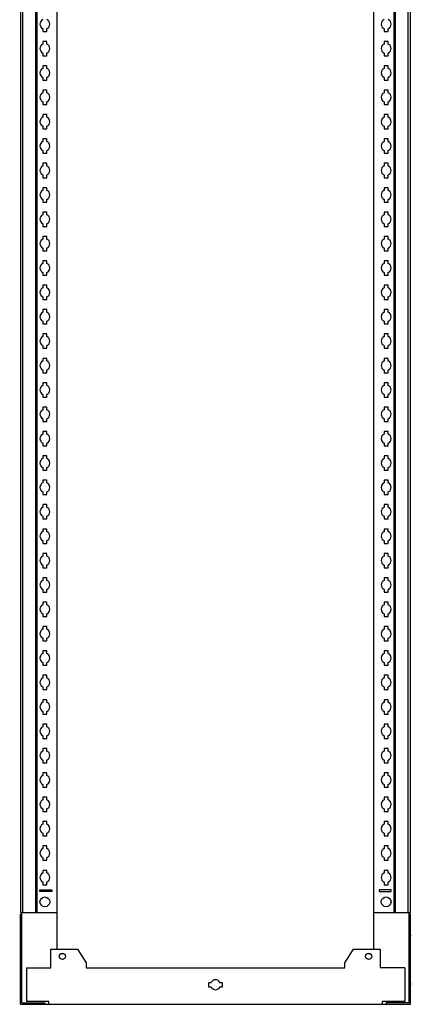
# Model space of a CAD drawing. Header units: millimetres. Extents: x 662 to 1073, y 194 to 2199.
# Tile 1 of 2: x 662 to 1063, y 194 to 1204. Entities that reach past the tile are written whole.
import ezdxf

# ---------------------------------------------------------------- set-up
doc = ezdxf.new("R2010")
doc.units = ezdxf.units.MM
doc.header["$LTSCALE"] = 155.654344
doc.layers.get('0').update_dxf_attribs({"linetype": 'CONTINUOUS'})
doc.layers.add('INTFCLR_95462', color=7, linetype='CONTINUOUS')
doc.layers.add('INTFCLR_97', color=7, linetype='CONTINUOUS')

msp = doc.modelspace()

# ---------------------------------------------------------------- linework, layer by layer
at = {"color": 7}
for p, q in [((700.1, 250.9), (700.1, 2154.9)), ((1025.1, 250.9), (1025.1, 2154.9)), ((662.6, 2135.4), (662.6, 288.4)), ((664.8, 2135.4), (664.8, 288.4)), ((678.4, 288.4), (678.4, 2135.4)), ((679.6, 288.4), (679.6, 2135.4)), ((1045.6, 2135.4), (1045.6, 288.4)), ((1046.7, 2135.4), (1046.7, 288.4)), ((1060.3, 288.4), (1060.3, 2135.4)), ((1062.6, 288.4), (1062.6, 2135.4)), ((685.4, 1194.7), (685.4, 1192)), ((685.4, 1192), (689.7, 1192)), ((689.7, 1192), (689.7, 1194.7)), ((1035.4, 1194.7), (1035.4, 1192)), ((1035.4, 1192), (1039.7, 1192)), ((1039.7, 1192), (1039.7, 1194.7)), ((685.4, 1181.7), (685.4, 1179)), ((689.7, 1181.7), (685.4, 1181.7)), ((689.7, 1179), (689.7, 1181.7)), ((1039.7, 1181.7), (1035.4, 1181.7)), ((1035.4, 1181.7), (1035.4, 1179)), ((1039.7, 1179), (1039.7, 1181.7)), ((685.4, 1169.7), (685.4, 1167)), ((685.4, 1167), (689.7, 1167)), ((689.7, 1167), (689.7, 1169.7)), ((1035.4, 1169.7), (1035.4, 1167)), ((1035.4, 1167), (1039.7, 1167)), ((1039.7, 1167), (1039.7, 1169.7)), ((685.4, 1156.7), (685.4, 1154)), ((689.7, 1156.7), (685.4, 1156.7)), ((689.7, 1154), (689.7, 1156.7)), ((1039.7, 1156.7), (1035.4, 1156.7)), ((1035.4, 1156.7), (1035.4, 1154)), ((1039.7, 1154), (1039.7, 1156.7)), ((685.4, 1144.7), (685.4, 1142)), ((685.4, 1142), (689.7, 1142)), ((689.7, 1142), (689.7, 1144.7)), ((1035.4, 1144.7), (1035.4, 1142)), ((1035.4, 1142), (1039.7, 1142)), ((1039.7, 1142), (1039.7, 1144.7)), ((685.4, 1131.7), (685.4, 1129)), ((689.7, 1131.7), (685.4, 1131.7)), ((689.7, 1129), (689.7, 1131.7)), ((1039.7, 1131.7), (1035.4, 1131.7)), ((1035.4, 1131.7), (1035.4, 1129)), ((1039.7, 1129), (1039.7, 1131.7)), ((685.4, 1119.7), (685.4, 1117)), ((685.4, 1117), (689.7, 1117)), ((689.7, 1117), (689.7, 1119.7)), ((1035.4, 1119.7), (1035.4, 1117)), ((1035.4, 1117), (1039.7, 1117)), ((1039.7, 1117), (1039.7, 1119.7)), ((685.4, 1106.7), (685.4, 1104)), ((689.7, 1106.7), (685.4, 1106.7)), ((689.7, 1104), (689.7, 1106.7)), ((1039.7, 1106.7), (1035.4, 1106.7)), ((1035.4, 1106.7), (1035.4, 1104)), ((1039.7, 1104), (1039.7, 1106.7)), ((685.4, 1094.7), (685.4, 1092)), ((685.4, 1092), (689.7, 1092)), ((689.7, 1092), (689.7, 1094.7)), ((1035.4, 1094.7), (1035.4, 1092)), ((1035.4, 1092), (1039.7, 1092)), ((1039.7, 1092), (1039.7, 1094.7)), ((685.4, 1081.7), (685.4, 1079)), ((689.7, 1081.7), (685.4, 1081.7)), ((689.7, 1079), (689.7, 1081.7)), ((1039.7, 1081.7), (1035.4, 1081.7)), ((1035.4, 1081.7), (1035.4, 1079)), ((1039.7, 1079), (1039.7, 1081.7)), ((685.4, 1069.7), (685.4, 1067)), ((685.4, 1067), (689.7, 1067)), ((689.7, 1067), (689.7, 1069.7)), ((1035.4, 1069.7), (1035.4, 1067)), ((1035.4, 1067), (1039.7, 1067)), ((1039.7, 1067), (1039.7, 1069.7)), ((685.4, 1056.7), (685.4, 1054)), ((689.7, 1056.7), (685.4, 1056.7)), ((689.7, 1054), (689.7, 1056.7)), ((1039.7, 1056.7), (1035.4, 1056.7)), ((1035.4, 1056.7), (1035.4, 1054)), ((1039.7, 1054), (1039.7, 1056.7)), ((685.4, 1044.7), (685.4, 1042)), ((685.4, 1042), (689.7, 1042)), ((689.7, 1042), (689.7, 1044.7)), ((1035.4, 1044.7), (1035.4, 1042)), ((1035.4, 1042), (1039.7, 1042)), ((1039.7, 1042), (1039.7, 1044.7)), ((685.4, 1031.7), (685.4, 1029)), ((689.7, 1031.7), (685.4, 1031.7)), ((689.7, 1029), (689.7, 1031.7)), ((1039.7, 1031.7), (1035.4, 1031.7)), ((1035.4, 1031.7), (1035.4, 1029)), ((1039.7, 1029), (1039.7, 1031.7)), ((685.4, 1019.7), (685.4, 1017)), ((689.7, 1017), (689.7, 1019.7)), ((1035.4, 1019.7), (1035.4, 1017)), ((1039.7, 1017), (1039.7, 1019.7)), ((685.4, 1017), (689.7, 1017)), ((1035.4, 1017), (1039.7, 1017)), ((685.4, 1006.7), (685.4, 1004)), ((689.7, 1006.7), (685.4, 1006.7)), ((689.7, 1004), (689.7, 1006.7)), ((1039.7, 1006.7), (1035.4, 1006.7)), ((1035.4, 1006.7), (1035.4, 1004)), ((1039.7, 1004), (1039.7, 1006.7)), ((685.4, 994.7), (685.4, 992)), ((685.4, 992), (689.7, 992)), ((689.7, 992), (689.7, 994.7)), ((1035.4, 994.7), (1035.4, 992)), ((1035.4, 992), (1039.7, 992)), ((1039.7, 992), (1039.7, 994.7)), ((689.7, 981.7), (685.4, 981.7)), ((685.4, 981.7), (685.4, 979)), ((689.7, 979), (689.7, 981.7)), ((1039.7, 981.7), (1035.4, 981.7)), ((1035.4, 981.7), (1035.4, 979)), ((1039.7, 979), (1039.7, 981.7)), ((685.4, 969.7), (685.4, 967)), ((689.7, 967), (689.7, 969.7)), ((1035.4, 969.7), (1035.4, 967)), ((1039.7, 967), (1039.7, 969.7)), ((685.4, 967), (689.7, 967)), ((1035.4, 967), (1039.7, 967)), ((689.7, 956.7), (685.4, 956.7)), ((685.4, 956.7), (685.4, 954)), ((689.7, 954), (689.7, 956.7)), ((1039.7, 956.7), (1035.4, 956.7)), ((1035.4, 956.7), (1035.4, 954)), ((1039.7, 954), (1039.7, 956.7)), ((685.4, 944.7), (685.4, 942)), ((685.4, 942), (689.7, 942)), ((689.7, 942), (689.7, 944.7)), ((1035.4, 944.7), (1035.4, 942)), ((1035.4, 942), (1039.7, 942)), ((1039.7, 942), (1039.7, 944.7)), ((689.7, 931.7), (685.4, 931.7)), ((685.4, 931.7), (685.4, 929)), ((689.7, 929), (689.7, 931.7)), ((1039.7, 931.7), (1035.4, 931.7)), ((1035.4, 931.7), (1035.4, 929)), ((1039.7, 929), (1039.7, 931.7)), ((685.4, 919.7), (685.4, 917)), ((689.7, 917), (689.7, 919.7)), ((1035.4, 919.7), (1035.4, 917)), ((1039.7, 917), (1039.7, 919.7)), ((685.4, 917), (689.7, 917)), ((1035.4, 917), (1039.7, 917)), ((689.7, 906.7), (685.4, 906.7)), ((685.4, 906.7), (685.4, 904)), ((689.7, 904), (689.7, 906.7)), ((1039.7, 906.7), (1035.4, 906.7)), ((1035.4, 906.7), (1035.4, 904)), ((1039.7, 904), (1039.7, 906.7)), ((685.4, 894.7), (685.4, 892)), ((685.4, 892), (689.7, 892)), ((689.7, 892), (689.7, 894.7)), ((1035.4, 894.7), (1035.4, 892)), ((1035.4, 892), (1039.7, 892)), ((1039.7, 892), (1039.7, 894.7)), ((689.7, 881.7), (685.4, 881.7)), ((685.4, 881.7), (685.4, 879)), ((689.7, 879), (689.7, 881.7)), ((1039.7, 881.7), (1035.4, 881.7)), ((1035.4, 881.7), (1035.4, 879)), ((1039.7, 879), (1039.7, 881.7)), ((685.4, 869.7), (685.4, 867)), ((689.7, 867), (689.7, 869.7)), ((1035.4, 869.7), (1035.4, 867)), ((1039.7, 867), (1039.7, 869.7)), ((685.4, 867), (689.7, 867)), ((1035.4, 867), (1039.7, 867)), ((689.7, 856.7), (685.4, 856.7)), ((685.4, 856.7), (685.4, 854)), ((689.7, 854), (689.7, 856.7)), ((1039.7, 856.7), (1035.4, 856.7)), ((1035.4, 856.7), (1035.4, 854)), ((1039.7, 854), (1039.7, 856.7)), ((685.4, 844.7), (685.4, 842)), ((685.4, 842), (689.7, 842)), ((689.7, 842), (689.7, 844.7)), ((1035.4, 844.7), (1035.4, 842)), ((1035.4, 842), (1039.7, 842)), ((1039.7, 842), (1039.7, 844.7)), ((689.7, 831.7), (685.4, 831.7)), ((685.4, 831.7), (685.4, 829)), ((689.7, 829), (689.7, 831.7)), ((1039.7, 831.7), (1035.4, 831.7)), ((1035.4, 831.7), (1035.4, 829)), ((1039.7, 829), (1039.7, 831.7)), ((685.4, 819.7), (685.4, 817)), ((689.7, 817), (689.7, 819.7)), ((1035.4, 819.7), (1035.4, 817)), ((1039.7, 817), (1039.7, 819.7)), ((685.4, 817), (689.7, 817)), ((1035.4, 817), (1039.7, 817)), ((689.7, 806.7), (685.4, 806.7)), ((685.4, 806.7), (685.4, 804)), ((689.7, 804), (689.7, 806.7)), ((1039.7, 806.7), (1035.4, 806.7)), ((1035.4, 806.7), (1035.4, 804)), ((1039.7, 804), (1039.7, 806.7)), ((685.4, 794.7), (685.4, 792)), ((685.4, 792), (689.7, 792)), ((689.7, 792), (689.7, 794.7)), ((1035.4, 794.7), (1035.4, 792)), ((1035.4, 792), (1039.7, 792)), ((1039.7, 792), (1039.7, 794.7)), ((689.7, 781.7), (685.4, 781.7)), ((685.4, 781.7), (685.4, 779)), ((689.7, 779), (689.7, 781.7)), ((1039.7, 781.7), (1035.4, 781.7)), ((1035.4, 781.7), (1035.4, 779)), ((1039.7, 779), (1039.7, 781.7)), ((685.4, 769.7), (685.4, 767)), ((689.7, 767), (689.7, 769.7)), ((1035.4, 769.7), (1035.4, 767)), ((1039.7, 767), (1039.7, 769.7)), ((685.4, 767), (689.7, 767)), ((1035.4, 767), (1039.7, 767)), ((689.7, 756.7), (685.4, 756.7)), ((685.4, 756.7), (685.4, 754)), ((689.7, 754), (689.7, 756.7)), ((1039.7, 756.7), (1035.4, 756.7)), ((1035.4, 756.7), (1035.4, 754)), ((1039.7, 754), (1039.7, 756.7)), ((685.4, 744.7), (685.4, 742)), ((685.4, 742), (689.7, 742)), ((689.7, 742), (689.7, 744.7)), ((1035.4, 744.7), (1035.4, 742)), ((1035.4, 742), (1039.7, 742)), ((1039.7, 742), (1039.7, 744.7)), ((689.7, 731.7), (685.4, 731.7)), ((685.4, 731.7), (685.4, 729)), ((689.7, 729), (689.7, 731.7)), ((1039.7, 731.7), (1035.4, 731.7)), ((1035.4, 731.7), (1035.4, 729)), ((1039.7, 729), (1039.7, 731.7)), ((685.4, 719.7), (685.4, 717)), ((685.4, 717), (689.7, 717)), ((689.7, 717), (689.7, 719.7)), ((1035.4, 719.7), (1035.4, 717)), ((1035.4, 717), (1039.7, 717)), ((1039.7, 717), (1039.7, 719.7)), ((689.7, 706.7), (685.4, 706.7)), ((685.4, 706.7), (685.4, 704)), ((689.7, 704), (689.7, 706.7)), ((1039.7, 706.7), (1035.4, 706.7)), ((1035.4, 706.7), (1035.4, 704)), ((1039.7, 704), (1039.7, 706.7)), ((685.4, 694.7), (685.4, 692)), ((685.4, 692), (689.7, 692)), ((689.7, 692), (689.7, 694.7)), ((1035.4, 694.7), (1035.4, 692)), ((1035.4, 692), (1039.7, 692)), ((1039.7, 692), (1039.7, 694.7)), ((689.7, 681.7), (685.4, 681.7)), ((685.4, 681.7), (685.4, 679)), ((689.7, 679), (689.7, 681.7)), ((1039.7, 681.7), (1035.4, 681.7)), ((1035.4, 681.7), (1035.4, 679)), ((1039.7, 679), (1039.7, 681.7)), ((685.4, 669.7), (685.4, 667)), ((685.4, 667), (689.7, 667)), ((689.7, 667), (689.7, 669.7)), ((1035.4, 669.7), (1035.4, 667)), ((1035.4, 667), (1039.7, 667)), ((1039.7, 667), (1039.7, 669.7)), ((689.7, 656.7), (685.4, 656.7)), ((685.4, 656.7), (685.4, 654)), ((689.7, 654), (689.7, 656.7)), ((1039.7, 656.7), (1035.4, 656.7)), ((1035.4, 656.7), (1035.4, 654)), ((1039.7, 654), (1039.7, 656.7)), ((685.4, 644.7), (685.4, 642)), ((685.4, 642), (689.7, 642)), ((689.7, 642), (689.7, 644.7)), ((1035.4, 644.7), (1035.4, 642)), ((1035.4, 642), (1039.7, 642)), ((1039.7, 642), (1039.7, 644.7)), ((689.7, 631.7), (685.4, 631.7)), ((685.4, 631.7), (685.4, 629)), ((689.7, 629), (689.7, 631.7)), ((1039.7, 631.7), (1035.4, 631.7)), ((1035.4, 631.7), (1035.4, 629)), ((1039.7, 629), (1039.7, 631.7)), ((685.4, 619.7), (685.4, 617)), ((685.4, 617), (689.7, 617)), ((689.7, 617), (689.7, 619.7)), ((1035.4, 619.7), (1035.4, 617)), ((1035.4, 617), (1039.7, 617)), ((1039.7, 617), (1039.7, 619.7)), ((689.7, 606.7), (685.4, 606.7)), ((685.4, 606.7), (685.4, 604)), ((689.7, 604), (689.7, 606.7)), ((1039.7, 606.7), (1035.4, 606.7)), ((1035.4, 606.7), (1035.4, 604)), ((1039.7, 604), (1039.7, 606.7)), ((685.4, 594.7), (685.4, 592)), ((685.4, 592), (689.7, 592)), ((689.7, 592), (689.7, 594.7)), ((1035.4, 594.7), (1035.4, 592)), ((1035.4, 592), (1039.7, 592)), ((1039.7, 592), (1039.7, 594.7)), ((689.7, 581.7), (685.4, 581.7)), ((685.4, 581.7), (685.4, 579)), ((689.7, 579), (689.7, 581.7)), ((1039.7, 581.7), (1035.4, 581.7)), ((1035.4, 581.7), (1035.4, 579)), ((1039.7, 579), (1039.7, 581.7)), ((685.4, 569.7), (685.4, 567)), ((685.4, 567), (689.7, 567)), ((689.7, 567), (689.7, 569.7)), ((1035.4, 569.7), (1035.4, 567)), ((1035.4, 567), (1039.7, 567)), ((1039.7, 567), (1039.7, 569.7)), ((689.7, 556.7), (685.4, 556.7)), ((685.4, 556.7), (685.4, 554)), ((689.7, 554), (689.7, 556.7)), ((1039.7, 556.7), (1035.4, 556.7)), ((1035.4, 556.7), (1035.4, 554)), ((1039.7, 554), (1039.7, 556.7)), ((685.4, 544.7), (685.4, 542)), ((685.4, 542), (689.7, 542)), ((689.7, 542), (689.7, 544.7)), ((1035.4, 544.7), (1035.4, 542)), ((1035.4, 542), (1039.7, 542)), ((1039.7, 542), (1039.7, 544.7)), ((689.7, 531.7), (685.4, 531.7)), ((685.4, 531.7), (685.4, 529)), ((689.7, 529), (689.7, 531.7)), ((1039.7, 531.7), (1035.4, 531.7)), ((1035.4, 531.7), (1035.4, 529)), ((1039.7, 529), (1039.7, 531.7)), ((685.4, 519.7), (685.4, 517)), ((685.4, 517), (689.7, 517)), ((689.7, 517), (689.7, 519.7)), ((1035.4, 519.7), (1035.4, 517)), ((1035.4, 517), (1039.7, 517)), ((1039.7, 517), (1039.7, 519.7)), ((689.7, 506.7), (685.4, 506.7)), ((685.4, 506.7), (685.4, 504)), ((689.7, 504), (689.7, 506.7)), ((1039.7, 506.7), (1035.4, 506.7)), ((1035.4, 506.7), (1035.4, 504)), ((1039.7, 504), (1039.7, 506.7)), ((685.4, 494.7), (685.4, 492)), ((689.7, 492), (689.7, 494.7)), ((1035.4, 494.7), (1035.4, 492)), ((1039.7, 492), (1039.7, 494.7)), ((685.4, 492), (689.7, 492)), ((1035.4, 492), (1039.7, 492)), ((689.7, 481.7), (685.4, 481.7)), ((685.4, 481.7), (685.4, 479)), ((689.7, 479), (689.7, 481.7)), ((1039.7, 481.7), (1035.4, 481.7)), ((1035.4, 481.7), (1035.4, 479)), ((1039.7, 479), (1039.7, 481.7)), ((685.4, 469.7), (685.4, 467)), ((685.4, 467), (689.7, 467)), ((689.7, 467), (689.7, 469.7)), ((1035.4, 469.7), (1035.4, 467)), ((1035.4, 467), (1039.7, 467)), ((1039.7, 467), (1039.7, 469.7)), ((689.7, 456.7), (685.4, 456.7)), ((685.4, 456.7), (685.4, 454)), ((689.7, 454), (689.7, 456.7)), ((1039.7, 456.7), (1035.4, 456.7)), ((1035.4, 456.7), (1035.4, 454)), ((1039.7, 454), (1039.7, 456.7)), ((685.4, 444.7), (685.4, 442)), ((689.7, 442), (689.7, 444.7)), ((1035.4, 444.7), (1035.4, 442)), ((1039.7, 442), (1039.7, 444.7)), ((685.4, 442), (689.7, 442)), ((1035.4, 442), (1039.7, 442)), ((689.7, 431.7), (685.4, 431.7)), ((685.4, 431.7), (685.4, 429)), ((689.7, 429), (689.7, 431.7)), ((1039.7, 431.7), (1035.4, 431.7)), ((1035.4, 431.7), (1035.4, 429)), ((1039.7, 429), (1039.7, 431.7)), ((685.4, 419.7), (685.4, 417)), ((685.4, 417), (689.7, 417)), ((689.7, 417), (689.7, 419.7)), ((1035.4, 419.7), (1035.4, 417)), ((1035.4, 417), (1039.7, 417)), ((1039.7, 417), (1039.7, 419.7)), ((689.7, 406.7), (685.4, 406.7)), ((685.4, 406.7), (685.4, 404)), ((689.7, 404), (689.7, 406.7)), ((1039.7, 406.7), (1035.4, 406.7)), ((1035.4, 406.7), (1035.4, 404)), ((1039.7, 404), (1039.7, 406.7)), ((685.4, 394.7), (685.4, 392)), ((689.7, 392), (689.7, 394.7)), ((1035.4, 394.7), (1035.4, 392)), ((1039.7, 392), (1039.7, 394.7)), ((685.4, 392), (689.7, 392)), ((1035.4, 392), (1039.7, 392)), ((689.7, 381.7), (685.4, 381.7)), ((685.4, 381.7), (685.4, 379)), ((689.7, 379), (689.7, 381.7)), ((1039.7, 381.7), (1035.4, 381.7)), ((1035.4, 381.7), (1035.4, 379)), ((1039.7, 379), (1039.7, 381.7)), ((685.4, 369.7), (685.4, 367)), ((685.4, 367), (689.7, 367)), ((689.7, 367), (689.7, 369.7)), ((1035.4, 369.7), (1035.4, 367)), ((1035.4, 367), (1039.7, 367)), ((1039.7, 367), (1039.7, 369.7)), ((689.7, 356.7), (685.4, 356.7)), ((685.4, 356.7), (685.4, 354)), ((689.7, 354), (689.7, 356.7)), ((1039.7, 356.7), (1035.4, 356.7)), ((1035.4, 356.7), (1035.4, 354)), ((1039.7, 354), (1039.7, 356.7)), ((685.4, 344.7), (685.4, 342)), ((689.7, 342), (689.7, 344.7)), ((1035.4, 344.7), (1035.4, 342)), ((1039.7, 342), (1039.7, 344.7)), ((685.4, 342), (689.7, 342)), ((1035.4, 342), (1039.7, 342)), ((689.7, 331.7), (685.4, 331.7)), ((685.4, 331.7), (685.4, 329)), ((689.7, 329), (689.7, 331.7)), ((1039.7, 331.7), (1035.4, 331.7)), ((1035.4, 331.7), (1035.4, 329)), ((1039.7, 329), (1039.7, 331.7)), ((685.4, 319.7), (685.4, 317)), ((685.4, 317), (689.7, 317)), ((689.7, 317), (689.7, 319.7)), ((1035.4, 319.7), (1035.4, 317)), ((1035.4, 317), (1039.7, 317)), ((1039.7, 317), (1039.7, 319.7)), ((682.6, 311.9), (694.6, 311.9)), ((682.6, 309.9), (682.6, 311.9)), ((694.6, 309.9), (682.6, 309.9)), ((694.6, 311.9), (694.6, 309.9)), ((1042.6, 311.9), (1030.6, 311.9)), ((1030.6, 311.9), (1030.6, 309.9)), ((1030.6, 309.9), (1042.6, 309.9)), ((1042.6, 309.9), (1042.6, 311.9)), ((662.6, 288.4), (700.1, 288.4)), ((662.6, 286.9), (664.1, 286.9)), ((662.6, 194.4), (662.6, 286.9)), ((664.1, 195.9), (664.1, 288.4)), ((1025.1, 288.4), (1062.6, 288.4)), ((1061.1, 195.9), (1061.1, 288.4)), ((1062.6, 286.9), (1061.1, 286.9)), ((1062.6, 194.4), (1062.6, 286.9)), ((693.6, 250.9), (721.1, 250.9)), ((693.6, 231.9), (693.6, 250.9)), ((721.1, 250.9), (730.1, 236.9)), ((995.1, 236.9), (1004.1, 250.9)), ((1004.1, 250.9), (1031.6, 250.9)), ((1031.6, 250.9), (1031.6, 231.9)), ((730.1, 236.9), (730.1, 231.9)), ((995.1, 231.9), (995.1, 236.9)), ((668.6, 231.9), (693.6, 231.9)), ((668.6, 231.9), (668.6, 197.4)), ((730.1, 231.9), (995.1, 231.9)), ((1056.6, 231.9), (1031.6, 231.9)), ((1056.6, 231.9), (1056.6, 197.4)), ((858, 216.5), (855.4, 216.5)), ((855.4, 216.5), (855.4, 212.2)), ((855.4, 212.2), (858, 212.2)), ((869.7, 216.5), (867.2, 216.5)), ((867.2, 212.2), (869.7, 212.2)), ((869.7, 212.2), (869.7, 216.5)), ((662.6, 194.4), (1062.6, 194.4)), ((664.1, 195.9), (687.6, 195.9)), ((691.6, 197.4), (668.6, 197.4)), ((687.6, 195.9), (687.6, 194.4)), ((691.6, 194.4), (691.6, 197.4)), ((1056.6, 197.4), (1033.6, 197.4)), ((1033.6, 197.4), (1033.6, 194.4)), ((1061.1, 195.9), (1037.6, 195.9)), ((1037.6, 195.9), (1037.6, 194.4))]:
    msp.add_line(p, q, dxfattribs=at)
for centre, radius in [((687.6, 299.4), 5), ((1037.6, 299.4), 5), ((705.6, 243.4), 3.15), ((1019.6, 243.4), 3.15)]:
    msp.add_circle(centre, radius, dxfattribs=at)
for centre, start, end in [((687.6, 1199.4), 114.9337, 245.0663), ((687.6, 1199.4), 294.9337, 65.0663), ((1037.6, 1199.4), 114.9337, 245.0663), ((1037.6, 1199.4), 294.9337, 65.0663), ((687.6, 1174.4), 114.9337, 245.0663), ((687.6, 1174.4), 294.9337, 65.0663), ((1037.6, 1174.4), 114.9337, 245.0663), ((1037.6, 1174.4), 294.9337, 65.0663), ((687.6, 1149.4), 114.9337, 245.0663), ((687.6, 1149.4), 294.9337, 65.0663), ((1037.6, 1149.4), 114.9337, 245.0663), ((1037.6, 1149.4), 294.9337, 65.0663), ((687.6, 1124.4), 114.9337, 245.0663), ((687.6, 1124.4), 294.9337, 65.0663), ((1037.6, 1124.4), 114.9337, 245.0663), ((1037.6, 1124.4), 294.9337, 65.0663), ((687.6, 1099.4), 114.9337, 245.0663), ((687.6, 1099.4), 294.9337, 65.0663), ((1037.6, 1099.4), 114.9337, 245.0663), ((1037.6, 1099.4), 294.9337, 65.0663), ((687.6, 1074.4), 114.9337, 245.0663), ((687.6, 1074.4), 294.9337, 65.0663), ((1037.6, 1074.4), 114.9337, 245.0663), ((1037.6, 1074.4), 294.9337, 65.0663), ((687.6, 1049.4), 114.9337, 245.0663), ((687.6, 1049.4), 294.9337, 65.0663), ((1037.6, 1049.4), 114.9337, 245.0663), ((1037.6, 1049.4), 294.9337, 65.0663), ((687.6, 1024.4), 114.9337, 245.0663), ((687.6, 1024.4), 294.9337, 65.0663), ((1037.6, 1024.4), 114.9337, 245.0663), ((1037.6, 1024.4), 294.9337, 65.0663), ((687.6, 999.4), 114.9337, 245.0663), ((687.6, 999.4), 294.9337, 65.0663), ((1037.6, 999.4), 114.9337, 245.0663), ((1037.6, 999.4), 294.9337, 65.0663), ((687.6, 974.4), 114.9337, 245.0663), ((687.6, 974.4), 294.9337, 65.0663), ((1037.6, 974.4), 114.9337, 245.0663), ((1037.6, 974.4), 294.9337, 65.0663), ((687.6, 949.4), 114.9337, 245.0663), ((687.6, 949.4), 294.9337, 65.0663), ((1037.6, 949.4), 114.9337, 245.0663), ((1037.6, 949.4), 294.9337, 65.0663), ((687.6, 924.4), 114.9337, 245.0663), ((687.6, 924.4), 294.9337, 65.0663), ((1037.6, 924.4), 114.9337, 245.0663), ((1037.6, 924.4), 294.9337, 65.0663), ((687.6, 899.4), 114.9337, 245.0663), ((687.6, 899.4), 294.9337, 65.0663), ((1037.6, 899.4), 114.9337, 245.0663), ((1037.6, 899.4), 294.9337, 65.0663), ((687.6, 874.4), 114.9337, 245.0663), ((687.6, 874.4), 294.9337, 65.0663), ((1037.6, 874.4), 114.9337, 245.0663), ((1037.6, 874.4), 294.9337, 65.0663), ((687.6, 849.4), 114.9337, 245.0663), ((687.6, 849.4), 294.9337, 65.0663), ((1037.6, 849.4), 114.9337, 245.0663), ((1037.6, 849.4), 294.9337, 65.0663), ((687.6, 824.4), 114.9337, 245.0663), ((687.6, 824.4), 294.9337, 65.0663), ((1037.6, 824.4), 114.9337, 245.0663), ((1037.6, 824.4), 294.9337, 65.0663), ((687.6, 799.4), 114.9337, 245.0663), ((687.6, 799.4), 294.9337, 65.0663), ((1037.6, 799.4), 114.9337, 245.0663), ((1037.6, 799.4), 294.9337, 65.0663), ((687.6, 774.4), 114.9337, 245.0663), ((687.6, 774.4), 294.9337, 65.0663), ((1037.6, 774.4), 114.9337, 245.0663), ((1037.6, 774.4), 294.9337, 65.0663), ((687.6, 749.4), 114.9337, 245.0663), ((687.6, 749.4), 294.9337, 65.0663), ((1037.6, 749.4), 114.9337, 245.0663), ((1037.6, 749.4), 294.9337, 65.0663), ((687.6, 724.4), 114.9337, 245.0663), ((687.6, 724.4), 294.9337, 65.0663), ((1037.6, 724.4), 114.9337, 245.0663), ((1037.6, 724.4), 294.9337, 65.0663), ((687.6, 699.4), 114.9337, 245.0663), ((687.6, 699.4), 294.9337, 65.0663), ((1037.6, 699.4), 114.9337, 245.0663), ((1037.6, 699.4), 294.9337, 65.0663), ((687.6, 674.4), 114.9337, 245.0663), ((687.6, 674.4), 294.9337, 65.0663), ((1037.6, 674.4), 114.9337, 245.0663), ((1037.6, 674.4), 294.9337, 65.0663), ((687.6, 649.4), 114.9337, 245.0663), ((687.6, 649.4), 294.9337, 65.0663), ((1037.6, 649.4), 114.9337, 245.0663), ((1037.6, 649.4), 294.9337, 65.0663), ((687.6, 624.4), 114.9337, 245.0663), ((687.6, 624.4), 294.9337, 65.0663), ((1037.6, 624.4), 114.9337, 245.0663), ((1037.6, 624.4), 294.9337, 65.0663), ((687.6, 599.4), 114.9337, 245.0663), ((687.6, 599.4), 294.9337, 65.0663), ((1037.6, 599.4), 114.9337, 245.0663), ((1037.6, 599.4), 294.9337, 65.0663), ((687.6, 574.4), 114.9337, 245.0663), ((687.6, 574.4), 294.9337, 65.0663), ((1037.6, 574.4), 114.9337, 245.0663), ((1037.6, 574.4), 294.9337, 65.0663), ((687.6, 549.4), 114.9337, 245.0663), ((687.6, 549.4), 294.9337, 65.0663), ((1037.6, 549.4), 114.9337, 245.0663), ((1037.6, 549.4), 294.9337, 65.0663), ((687.6, 524.4), 114.9337, 245.0663), ((687.6, 524.4), 294.9337, 65.0663), ((1037.6, 524.4), 114.9337, 245.0663), ((1037.6, 524.4), 294.9337, 65.0663), ((687.6, 499.4), 114.9337, 245.0663), ((687.6, 499.4), 294.9337, 65.0663), ((1037.6, 499.4), 114.9337, 245.0663), ((1037.6, 499.4), 294.9337, 65.0663), ((687.6, 474.4), 114.9337, 245.0663), ((687.6, 474.4), 294.9337, 65.0663), ((1037.6, 474.4), 114.9337, 245.0663), ((1037.6, 474.4), 294.9337, 65.0663), ((687.6, 449.4), 114.9337, 245.0663), ((687.6, 449.4), 294.9337, 65.0663), ((1037.6, 449.4), 114.9337, 245.0663), ((1037.6, 449.4), 294.9337, 65.0663), ((687.6, 424.4), 114.9337, 245.0663), ((687.6, 424.4), 294.9337, 65.0663), ((1037.6, 424.4), 114.9337, 245.0663), ((1037.6, 424.4), 294.9337, 65.0663), ((687.6, 399.4), 114.9337, 245.0663), ((687.6, 399.4), 294.9337, 65.0663), ((1037.6, 399.4), 114.9337, 245.0663), ((1037.6, 399.4), 294.9337, 65.0663), ((687.6, 374.4), 114.9337, 245.0663), ((687.6, 374.4), 294.9337, 65.0663), ((1037.6, 374.4), 114.9337, 245.0663), ((1037.6, 374.4), 294.9337, 65.0663), ((687.6, 349.4), 114.9337, 245.0663), ((687.6, 349.4), 294.9337, 65.0663), ((1037.6, 349.4), 114.9337, 245.0663), ((1037.6, 349.4), 294.9337, 65.0663), ((687.6, 324.4), 114.9337, 245.0663), ((687.6, 324.4), 294.9337, 65.0663), ((1037.6, 324.4), 114.9337, 245.0663), ((1037.6, 324.4), 294.9337, 65.0663), ((862.6, 214.4), 24.9337, 155.0663), ((862.6, 214.4), 204.9337, 335.0663)]:
    msp.add_arc(centre, 5.1, start, end, dxfattribs=at)
at = {"layer": 'INTFCLR_95462', "color": 7, "true_color": 0x37005f}
for p, q in [((662.6, 215.4), (661.8, 215.4)), ((1062.6, 215.4), (1063.4, 215.4))]:
    msp.add_line(p, q, dxfattribs=at)
at = {"layer": 'INTFCLR_97', "color": 7, "true_color": 0x37005f}
for p, q in [((662.6, 265.4), (662.1, 265.4)), ((1062.6, 265.4), (1063.1, 265.4))]:
    msp.add_line(p, q, dxfattribs=at)

doc.saveas('drawing.dxf')
